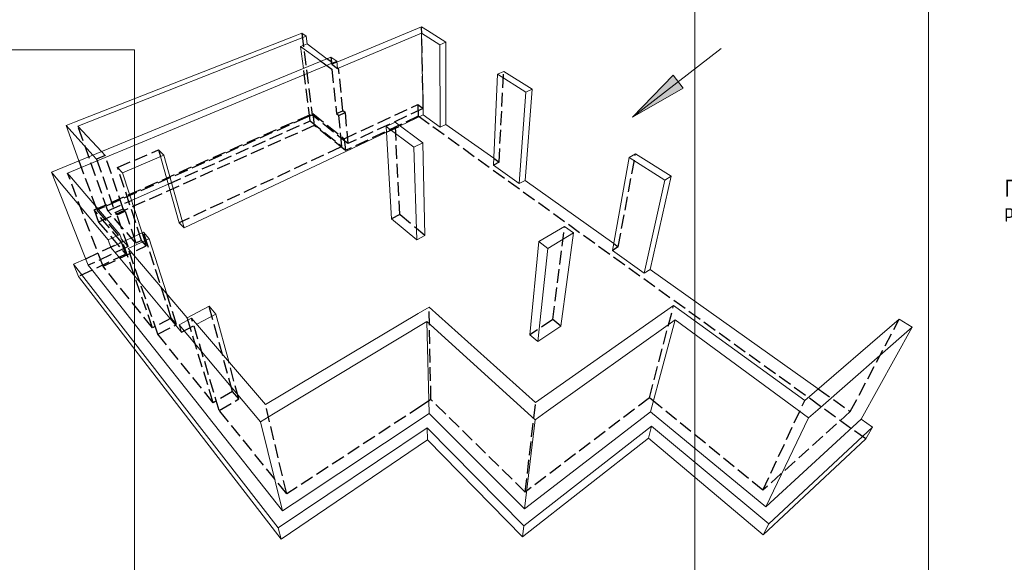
# Model space of a CAD drawing. Header units: millimetres. Extents: x 0 to 42000, y 0 to 29700.
# Tile 12 of 18: x 15179 to 29500, y 7895 to 15789. Entities that reach past the tile are written whole.
import ezdxf

# ---------------------------------------------------------------- set-up
doc = ezdxf.new("R2010")
doc.units = ezdxf.units.MM
doc.linetypes.add('______2', pattern=[270, 200, -70])
for name, color, linetype, lineweight in [('Standard', 7, 'Continuous', 25), ('Позиционная метка диаметр_ шаг', 7, 'Continuous', 13), ('Позиционная метка линия выноска', 7, 'Continuous', 13), ('Примечания', 7, 'Continuous', 13)]:
    doc.layers.add(name, color=color, linetype=linetype, lineweight=lineweight)
doc.styles.add('ISOCPEUR', font='txt')

msp = doc.modelspace()

# ---------------------------------------------------------------- hatches: boundary and pattern name
at = {"layer": 'Позиционная метка линия выноска', "linetype": 'Continuous', "lineweight": 13, "transparency": 33554687}
msp.add_hatch(color=7, dxfattribs=at).paths.add_polyline_path([(24831, 14792), (24094, 14373), (24685, 14982)], flags=16)

# ---------------------------------------------------------------- linework, layer by layer
at = {"layer": 'Standard', "color": 7, "linetype": 'Continuous', "lineweight": 18, "transparency": 33554687}
for p, q in [((21024, 15686), (19792, 15173)), ((21111, 15631), (21024, 15686)), ((21377, 15463), (21111, 15631)), ((19188, 15556), (15974, 14299)), ((16027, 14242), (19345, 15549)), ((19188, 15556), (19283, 15593)), ((19345, 15549), (19283, 15593)), ((19345, 15549), (19359, 15437)), ((19802, 15081), (21024, 15594)), ((21050, 14403), (21024, 15594)), ((21024, 15594), (21289, 15425)), ((19264, 15400), (19359, 15437)), ((19560, 15185), (19264, 15400)), ((19306, 15080), (19264, 15400)), ((19648, 15221), (19359, 15437)), ((21289, 15425), (21377, 15463)), ((21297, 14227), (21289, 15425)), ((21378, 14266), (21377, 15463)), ((15641, 13570), (19707, 15246)), ((19791, 15184), (15876, 13556)), ((19707, 15246), (19791, 15184)), ((19802, 15081), (19791, 15184)), ((22069, 13674), (22130, 14995)), ((22220, 15037), (22130, 14995)), ((22130, 14995), (22543, 14733)), ((22634, 14777), (22220, 15037)), ((22529, 13449), (22634, 14777)), ((22543, 14733), (22634, 14777)), ((22446, 13404), (22543, 14733)), ((20711, 14243), (21050, 14403)), ((21050, 14403), (21297, 14227)), ((15853, 14252), (15974, 14299)), ((16245, 13819), (15853, 14252)), ((15853, 14252), (16041, 13735)), ((16027, 14242), (16370, 13870)), ((20640, 14296), (20511, 14236)), ((20589, 12893), (20511, 14236)), ((20511, 14236), (20911, 13934)), ((21042, 13998), (20640, 14296)), ((21297, 14227), (21378, 14266)), ((21378, 14266), (22073, 13773)), ((19922, 13870), (20516, 14151)), ((20911, 13934), (21042, 13998)), ((20955, 12585), (20911, 13934)), ((21073, 12650), (21042, 13998)), ((17274, 13819), (16676, 13563)), ((17226, 13798), (17498, 12835)), ((17570, 12759), (17274, 13819)), ((17570, 12759), (19922, 13870)), ((23801, 12432), (24044, 13783)), ((24136, 13836), (24044, 13783)), ((24044, 13783), (24562, 13456)), ((24654, 13511), (24136, 13836)), ((22069, 13674), (22446, 13404)), ((15711, 13487), (15641, 13570)), ((15641, 13570), (16177, 12217)), ((15711, 13487), (16465, 12586)), ((16638, 12665), (15876, 13556)), ((16676, 13563), (16960, 12688)), ((24348, 12157), (24654, 13511)), ((24562, 13456), (24654, 13511)), ((16806, 13161), (17339, 13398)), ((22446, 13404), (22529, 13449)), ((22529, 13449), (23819, 12533)), ((24264, 12101), (24562, 13456)), ((20589, 12893), (20955, 12585)), ((17498, 12835), (17570, 12759)), ((23105, 12782), (22732, 12560)), ((23235, 12687), (23105, 12782)), ((16465, 12586), (16638, 12665)), ((16980, 12697), (16504, 12476)), ((16676, 12556), (16638, 12665)), ((16758, 12460), (17064, 12603)), ((17064, 12603), (16980, 12697)), ((17320, 11800), (17064, 12603)), ((20955, 12585), (21073, 12650)), ((22863, 12462), (23235, 12687)), ((23052, 11330), (23235, 12687)), ((16504, 12476), (16465, 12586)), ((16504, 12476), (16586, 12379)), ((17616, 11452), (16758, 12460)), ((22598, 11204), (22732, 12560)), ((22714, 11106), (22863, 12462)), ((22732, 12560), (22863, 12462)), ((16586, 12379), (17436, 11358)), ((23801, 12432), (24264, 12101)), ((15964, 12231), (16139, 12312)), ((15964, 12231), (16036, 12054)), ((18939, 8394), (15964, 12231)), ((16177, 12217), (16243, 12133)), ((16036, 12054), (18981, 8233)), ((16243, 12133), (16958, 11229)), ((24264, 12101), (24348, 12157)), ((24348, 12157), (26794, 10420)), ((17934, 11619), (17616, 11452)), ((18033, 11507), (17934, 11619)), ((21133, 11608), (20976, 11514)), ((22683, 10221), (21133, 11608)), ((24690, 11632), (22683, 10221)), ((24846, 11519), (24690, 11632)), ((17755, 11360), (18033, 11507)), ((18219, 10818), (18033, 11507)), ((18755, 10191), (20976, 11514)), ((26597, 10250), (24846, 11519)), ((17436, 11358), (17532, 11242)), ((17680, 11447), (17497, 11351)), ((17532, 11242), (17497, 11351)), ((17497, 11351), (18680, 9937)), ((18755, 10191), (17680, 11447)), ((21102, 11399), (18873, 10053)), ((21134, 10059), (21102, 11399)), ((21102, 11399), (22675, 9967)), ((22714, 11106), (23052, 11330)), ((22837, 10083), (24714, 11424)), ((24354, 10083), (24714, 11424)), ((24714, 11424), (26654, 9998)), ((27973, 11431), (26597, 10250)), ((26786, 10113), (28158, 11315)), ((27420, 9976), (28158, 11315)), ((28158, 11315), (27973, 11431)), ((16958, 11229), (17035, 11131)), ((22598, 11204), (22714, 11106)), ((17035, 11131), (17832, 10124)), ((17832, 10124), (17921, 10011)), ((18680, 9937), (18873, 10053)), ((19169, 8757), (21134, 10059)), ((21134, 10059), (22523, 8674)), ((22667, 8785), (24354, 10083)), ((22675, 9967), (22837, 10083)), ((24354, 10083), (26032, 8704)), ((26654, 9998), (26786, 10113)), ((17921, 10011), (19002, 8645)), ((19002, 8645), (18680, 9937)), ((22523, 8674), (22675, 9967)), ((26032, 8704), (26654, 9998)), ((26152, 8814), (27420, 9976)), ((27420, 9976), (27582, 9860)), ((21106, 9849), (18939, 8394)), ((21106, 9849), (21110, 9678)), ((22513, 8425), (21106, 9849)), ((24370, 9874), (22513, 8425)), ((24370, 9874), (24323, 9703)), ((26075, 8454), (24370, 9874)), ((27582, 9860), (26075, 8454)), ((27582, 9860), (27484, 9690)), ((18981, 8233), (21110, 9678)), ((21110, 9678), (22494, 8263)), ((22494, 8263), (24323, 9703)), ((24323, 9703), (25994, 8293)), ((25994, 8293), (27484, 9690)), ((19002, 8645), (19169, 8757)), ((22523, 8674), (22667, 8785)), ((26032, 8704), (26152, 8814)), ((26075, 8454), (25994, 8293)), ((18939, 8394), (18981, 8233)), ((22513, 8425), (22494, 8263))]:
    msp.add_line(p, q, dxfattribs=at)
at = {"layer": 'Standard', "color": 7, "linetype": 'Continuous', "lineweight": 13, "transparency": 33554687}
for points in [[(28398, 29200), (2000, 29200), (2000, 6000), (28398, 6000), (28398, 29200)], [(41500, 29200), (25000, 29200), (25000, 6000), (41500, 6000), (41500, 29200)], [(2000, 15349), (2000, 500), (16849, 500), (16849, 15349), (2000, 15349)]]:
    msp.add_lwpolyline(points, dxfattribs=at)
at = {"layer": 'Позиционная метка линия выноска', "color": 7, "linetype": 'Continuous', "lineweight": 13, "transparency": 33554687}
for p, q in [((24094, 14373), (25381, 15370)), ((24094, 14373), (24685, 14982)), ((24685, 14982), (24831, 14792)), ((24758, 14887), (24805, 14924)), ((24831, 14792), (24094, 14373)), ((24094, 14373), (24094, 14373)), ((24094, 14373), (24094, 14373)), ((24094, 14373), (24094, 14373))]:
    msp.add_line(p, q, dxfattribs=at)
at = {"layer": 'Примечания', "color": 7, "linetype": '______2', "lineweight": -3, "transparency": 33554687}
for p, q in [((21050, 14499), (21024, 15686)), ((19283, 15593), (19435, 14402)), ((19560, 15185), (19720, 15068)), ((19709, 15176), (19648, 15221)), ((19707, 15246), (19718, 15142)), ((19405, 14317), (19306, 15080)), ((19709, 15176), (19711, 15151)), ((19792, 15173), (19718, 15142)), ((19718, 15142), (19802, 15081)), ((19720, 15068), (19787, 14422)), ((19879, 14463), (19818, 15087)), ((22151, 13717), (22220, 15037)), ((19899, 14058), (20971, 14556)), ((21050, 14499), (19954, 13986)), ((20971, 14556), (20975, 14384)), ((20971, 14556), (21050, 14499)), ((16262, 13021), (19442, 14423)), ((19347, 14364), (16412, 13067)), ((19435, 14402), (19347, 14364)), ((19954, 13986), (19435, 14402)), ((19442, 14423), (19464, 14251)), ((19442, 14423), (19899, 14058)), ((19787, 14422), (19879, 14463)), ((19787, 14422), (19819, 14397)), ((19819, 14397), (19911, 14438)), ((19866, 13944), (19819, 14397)), ((19911, 14438), (19879, 14463)), ((19911, 14438), (19954, 13986)), ((20975, 14384), (19916, 13885)), ((27484, 9690), (20975, 14384)), ((16462, 13008), (16027, 14242)), ((19464, 14251), (16326, 12845)), ((17339, 13398), (19405, 14317)), ((19405, 14317), (19866, 13944)), ((19916, 13885), (19464, 14251)), ((20516, 14151), (20711, 14243)), ((20706, 12955), (20640, 14296)), ((19899, 14058), (19916, 13885)), ((16603, 13641), (17199, 13894)), ((17274, 13819), (17199, 13894)), ((17199, 13894), (17226, 13798)), ((19843, 13934), (17498, 12835)), ((19866, 13944), (19843, 13934)), ((16298, 13761), (16245, 13819)), ((16423, 13813), (16298, 13761)), ((16298, 13761), (16567, 12982)), ((16370, 13870), (16423, 13813)), ((16684, 13035), (16423, 13813)), ((22073, 13773), (22151, 13717)), ((23885, 12486), (24136, 13836)), ((16041, 13735), (16302, 13019)), ((16603, 13641), (16676, 13563)), ((16952, 12579), (16603, 13641)), ((22151, 13717), (22069, 13674)), ((16391, 12202), (15876, 13556)), ((16412, 13067), (16302, 13019)), ((16462, 13008), (16806, 13161)), ((16567, 12982), (16684, 13035)), ((16712, 13003), (16684, 13035)), ((16262, 13021), (16326, 12845)), ((16659, 12554), (16262, 13021)), ((16302, 13019), (16755, 12487)), ((16868, 12540), (16462, 13008)), ((16567, 12982), (16595, 12950)), ((16595, 12950), (16712, 13003)), ((16755, 12487), (16595, 12950)), ((16712, 13003), (16868, 12540)), ((20706, 12955), (20589, 12893)), ((21073, 12650), (20706, 12955)), ((16326, 12845), (16721, 12377)), ((22935, 11425), (23105, 12782)), ((16960, 12688), (17021, 12500)), ((17384, 11449), (16980, 12697)), ((16139, 12312), (16659, 12554)), ((16755, 12487), (16177, 12217)), ((16391, 12202), (17021, 12500)), ((16721, 12377), (16659, 12554)), ((17112, 11308), (16676, 12556)), ((17189, 11212), (16758, 12460)), ((16952, 12579), (16868, 12540)), ((17021, 12500), (16952, 12579)), ((23885, 12486), (23801, 12432)), ((23819, 12533), (23885, 12486)), ((16721, 12377), (16036, 12054)), ((17112, 11308), (16391, 12202)), ((17462, 11355), (17320, 11800)), ((18275, 10380), (17934, 11619)), ((21161, 10263), (21133, 11608)), ((24338, 10287), (24690, 11632)), ((17384, 11449), (17112, 11308)), ((17189, 11212), (17462, 11355)), ((17462, 11355), (17384, 11449)), ((17532, 11242), (17755, 11360)), ((17992, 10217), (17616, 11452)), ((18082, 10105), (17680, 11447)), ((22935, 11425), (22598, 11204)), ((23052, 11330), (22935, 11425)), ((27260, 10089), (27973, 11431)), ((17992, 10217), (17189, 11212)), ((18366, 10271), (18219, 10818)), ((18275, 10380), (17992, 10217)), ((18366, 10271), (18275, 10380)), ((26794, 10420), (27260, 10089)), ((18082, 10105), (18366, 10271)), ((19063, 8889), (18755, 10191)), ((21021, 10171), (19063, 8889)), ((21161, 10263), (21021, 10171)), ((22533, 8917), (21161, 10263)), ((24338, 10287), (22533, 8917)), ((22533, 8917), (22683, 10221)), ((24474, 10176), (24338, 10287)), ((25990, 8945), (24474, 10176)), ((25990, 8945), (26597, 10250)), ((19063, 8889), (18082, 10105)), ((27260, 10089), (25990, 8945))]:
    msp.add_line(p, q, dxfattribs=at)

# ---------------------------------------------------------------- texts
at = {"layer": 'Позиционная метка диаметр_ шаг', "color": 7, "linetype": 'Continuous', "lineweight": 25, "transparency": 33554687, "attachment_point": 7, "style": 'ISOCPEUR'}
for s, insert, char_height, width in [('\\W0.95;Плита', (29500, 13211), 250, 1093.33), ('\\W0.97;ростверка', (29500, 12851), 200, 1396.21)]:
    msp.add_mtext(s, dxfattribs=dict(at, insert=insert, char_height=char_height, width=width))

doc.saveas('drawing.dxf')
